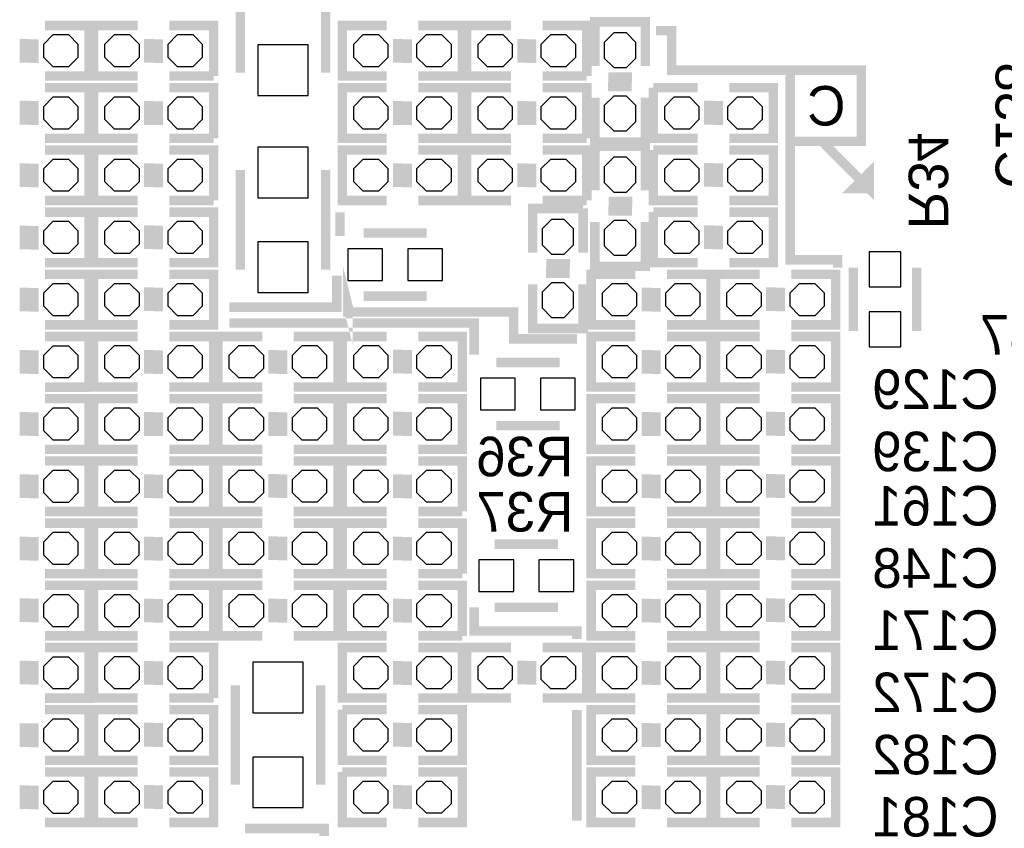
# Model space of a CAD drawing. Extents: x -53 to 531, y -106 to 304.
# Tile 22 of 66: x 45 to 60, y 45 to 58. Entities that reach past the tile are written whole.
import ezdxf
from ezdxf.enums import TextEntityAlignment as Align

# ---------------------------------------------------------------- set-up
doc = ezdxf.new("R2010")
doc.units = 0
for name, color, linetype in [('BOARD_GEOMETRY_SILKSCREEN_B', 1, 'CONTINUOUS'), ('PACKAGE_GEOMETRY_SILKSCREEN_B', 4, 'CONTINUOUS'), ('PIN_B', 5, 'CONTINUOUS'), ('REF_DES_SILKSCREEN_B', 6, 'CONTINUOUS')]:
    doc.layers.add(name, color=color, linetype=linetype)

msp = doc.modelspace()

# ---------------------------------------------------------------- linework, layer by layer
at = {"layer": 'BOARD_GEOMETRY_SILKSCREEN_B', "const_width": 0.1524}
for points in [[(54.737, 58.039), (54.991, 58.039), (54.991, 57.404), (56.896, 57.404), (56.896, 54.356), (57.658, 54.356), (57.658, 54.229)], [(56.896, 57.404), (58.039, 57.404), (58.039, 56.261), (56.896, 56.261)], [(57.404, 56.261), (58.166, 55.499), (58.166, 55.753), (57.912, 55.499), (58.166, 55.499)], [(49.657, 55.118), (49.657, 54.737)], [(49.6062, 54.102), (49.6062, 53.594), (47.879, 53.594)], [(53.467, 53.086), (52.451, 53.086), (52.451, 53.5178), (49.784, 53.5178), (49.784, 53.6194), (49.8094, 53.5178), (52.4256, 53.5178)], [(47.879, 53.34), (51.816, 53.34), (51.816, 52.832)], [(51.816, 48.768), (51.816, 48.387), (53.467, 48.387), (53.467, 48.26)], [(53.467, 47.117), (53.467, 45.339)], [(52.705, 42.164), (52.705, 41.91), (50.419, 41.91), (50.419, 44.069), (49.403, 44.069), (49.403, 45.212), (48.133, 45.212)]]:
    msp.add_lwpolyline(points, dxfattribs=at)
at = {"layer": 'PACKAGE_GEOMETRY_SILKSCREEN_B', "const_width": 0.1524}
for points in [[(48.0568, 58.9661), (48.0568, 57.3659)], [(49.4284, 57.3659), (49.4284, 58.9661)], [(53.754528, 57.470548), (53.754528, 58.181748), (54.567328, 58.181748), (54.567328, 57.470548)], [(44.915074, 58.12282), (45.626274, 58.12282), (45.626274, 57.31002)], [(46.40707, 57.31002), (45.69587, 57.31002), (45.69587, 58.12282), (46.40707, 58.12282)], [(46.91507, 58.12282), (47.62627, 58.12282), (47.62627, 57.31002)], [(50.407062, 57.31002), (49.695862, 57.31002), (49.695862, 58.12282), (50.407062, 58.12282)], [(50.915062, 58.12282), (51.626262, 58.12282), (51.626262, 57.31002)], [(52.407058, 57.31002), (51.695858, 57.31002), (51.695858, 58.12282), (52.407058, 58.12282)], [(52.915058, 58.12282), (53.626258, 58.12282), (53.626258, 57.31002)], [(44.584874, 57.90692), (44.584874, 57.52592)], [(44.737274, 57.90184), (44.737274, 57.52084)], [(46.58487, 57.90692), (46.58487, 57.52592)], [(46.73727, 57.90184), (46.73727, 57.52084)], [(50.584862, 57.90692), (50.584862, 57.52592)], [(50.737262, 57.90184), (50.737262, 57.52084)], [(52.584858, 57.90692), (52.584858, 57.52592)], [(52.737258, 57.90184), (52.737258, 57.52084)], [(45.626274, 57.31002), (44.915074, 57.31002)], [(47.62627, 57.31002), (46.91507, 57.31002)], [(51.626262, 57.31002), (50.915062, 57.31002)], [(53.626258, 57.31002), (52.915058, 57.31002)], [(54.351428, 57.292748), (53.970428, 57.292748)], [(44.915074, 57.122822), (45.626274, 57.122822), (45.626274, 56.310022), (44.915074, 56.310022)], [(46.406816, 56.310022), (45.695616, 56.310022), (45.695616, 57.122822), (46.406816, 57.122822)], [(46.914816, 57.122822), (47.626016, 57.122822), (47.626016, 56.310022)], [(50.407062, 56.310022), (49.695862, 56.310022), (49.695862, 57.122822), (50.407062, 57.122822)], [(50.915062, 57.122822), (51.626262, 57.122822), (51.626262, 56.310022)], [(52.407058, 56.310022), (51.695858, 56.310022), (51.695858, 57.122822), (52.407058, 57.122822)], [(52.915058, 57.122822), (53.626258, 57.122822), (53.626258, 56.310022)], [(54.346348, 57.140348), (53.965348, 57.140348)], [(55.407052, 56.310022), (54.695852, 56.310022), (54.695852, 57.122822)], [(54.695852, 57.122822), (55.407052, 57.122822)], [(55.915052, 57.122822), (56.626252, 57.122822), (56.626252, 56.310022), (55.915052, 56.310022)], [(44.584874, 56.531002), (44.584874, 56.912002)], [(54.567328, 56.962548), (54.567328, 56.251348), (53.754528, 56.251348)], [(53.754528, 56.251348), (53.754528, 56.962548)], [(55.584852, 56.531002), (55.584852, 56.912002)], [(44.737274, 56.525922), (44.737274, 56.906922)], [(46.584616, 56.906922), (46.584616, 56.525922)], [(46.737016, 56.901842), (46.737016, 56.520842)], [(50.584862, 56.906922), (50.584862, 56.525922)], [(50.737262, 56.901842), (50.737262, 56.520842)], [(52.584858, 56.906922), (52.584858, 56.525922)], [(52.737258, 56.901842), (52.737258, 56.520842)], [(55.737252, 56.525922), (55.737252, 56.906922)], [(47.626016, 56.310022), (46.914816, 56.310022)], [(51.626262, 56.310022), (50.915062, 56.310022)], [(53.626258, 56.310022), (52.915058, 56.310022)], [(44.915074, 56.122824), (45.626274, 56.122824), (45.626274, 55.310024)], [(46.40707, 55.310024), (45.69587, 55.310024), (45.69587, 56.122824), (46.40707, 56.122824)], [(46.91507, 56.122824), (47.62627, 56.122824), (47.62627, 55.310024)], [(50.407062, 55.310024), (49.695862, 55.310024), (49.695862, 56.122824), (50.407062, 56.122824)], [(50.915062, 56.122824), (51.626262, 56.122824), (51.626262, 55.310024)], [(52.407058, 55.310024), (51.695858, 55.310024), (51.695858, 56.122824), (52.407058, 56.122824)], [(52.915058, 56.122824), (53.626258, 56.122824), (53.626258, 55.310024)], [(53.754528, 55.470552), (53.754528, 56.181752), (54.567328, 56.181752)], [(54.567328, 56.181752), (54.567328, 55.470552)], [(55.407052, 55.310024), (54.695852, 55.310024), (54.695852, 56.122824)], [(54.695852, 56.122824), (55.407052, 56.122824)], [(55.915052, 56.122824), (56.626252, 56.122824), (56.626252, 55.310024), (55.915052, 55.310024)], [(44.584874, 55.906924), (44.584874, 55.525924)], [(44.737274, 55.901844), (44.737274, 55.520844)], [(46.58487, 55.906924), (46.58487, 55.525924)], [(46.73727, 55.901844), (46.73727, 55.520844)], [(50.584862, 55.906924), (50.584862, 55.525924)], [(50.737262, 55.901844), (50.737262, 55.520844)], [(52.584858, 55.906924), (52.584858, 55.525924)], [(52.737258, 55.901844), (52.737258, 55.520844)], [(55.584852, 55.531004), (55.584852, 55.912004)], [(55.737252, 55.525924), (55.737252, 55.906924)], [(48.0568, 55.799228), (48.0568, 54.199028)], [(49.4284, 54.199028), (49.4284, 55.799228)], [(45.626274, 55.310024), (44.915074, 55.310024)], [(47.62627, 55.310024), (46.91507, 55.310024)], [(51.626262, 55.310024), (50.915062, 55.310024)], [(52.75453, 54.470554), (52.75453, 55.181754), (53.56733, 55.181754)], [(53.626258, 55.310024), (52.915058, 55.310024)], [(53.56733, 55.181754), (53.56733, 54.470554)], [(53.975508, 55.292752), (54.356508, 55.292752)], [(44.915074, 55.122826), (45.626274, 55.122826), (45.626274, 54.310026)], [(46.40707, 54.310026), (45.69587, 54.310026), (45.69587, 55.122826)], [(45.69587, 55.122826), (46.40707, 55.122826)], [(46.91507, 55.122826), (47.62627, 55.122826), (47.62627, 54.310026), (46.91507, 54.310026)], [(53.970428, 55.140352), (54.351428, 55.140352)], [(55.407052, 54.310026), (54.695852, 54.310026), (54.695852, 55.122826)], [(54.695852, 55.122826), (55.407052, 55.122826)], [(55.915052, 55.122826), (56.626252, 55.122826), (56.626252, 54.310026), (55.915052, 54.310026)], [(44.584874, 54.906926), (44.584874, 54.525926)], [(44.737274, 54.901846), (44.737274, 54.520846)], [(46.58487, 54.531006), (46.58487, 54.912006)], [(46.73727, 54.525926), (46.73727, 54.906926)], [(54.567328, 54.962552), (54.567328, 54.251352), (53.754528, 54.251352), (53.754528, 54.962552)], [(55.584852, 54.531006), (55.584852, 54.912006)], [(55.737252, 54.525926), (55.737252, 54.906926)], [(51.054, 54.7878), (50.038, 54.7878)], [(45.626274, 54.310026), (44.915074, 54.310026)], [(52.97551, 54.292754), (53.35651, 54.292754)], [(57.912, 54.229), (57.912, 53.213)], [(58.928, 54.229), (58.928, 53.213)], [(44.915074, 54.122828), (45.626274, 54.122828), (45.626274, 53.310028)], [(46.40707, 53.310028), (45.69587, 53.310028), (45.69587, 54.122828)], [(45.69587, 54.122828), (46.40707, 54.122828)], [(46.91507, 54.122828), (47.62627, 54.122828), (47.62627, 53.310028), (46.91507, 53.310028)], [(52.97043, 54.140354), (53.35143, 54.140354)], [(54.407054, 53.310028), (53.695854, 53.310028), (53.695854, 54.122828), (54.407054, 54.122828)], [(54.915054, 54.122828), (55.626254, 54.122828), (55.626254, 53.310028)], [(56.40705, 53.310028), (55.69585, 53.310028), (55.69585, 54.122828)], [(55.69585, 54.122828), (56.40705, 54.122828)], [(56.91505, 54.122828), (57.62625, 54.122828), (57.62625, 53.310028), (56.91505, 53.310028)], [(44.584874, 53.906928), (44.584874, 53.525928)], [(46.58487, 53.531008), (46.58487, 53.912008)], [(46.73727, 53.525928), (46.73727, 53.906928)], [(53.56733, 53.962554), (53.56733, 53.251354), (52.75453, 53.251354), (52.75453, 53.962554)], [(54.584854, 53.906928), (54.584854, 53.525928)], [(56.58485, 53.531008), (56.58485, 53.912008)], [(56.73725, 53.525928), (56.73725, 53.906928)], [(44.737274, 53.901848), (44.737274, 53.520848)], [(51.054, 53.7718), (50.038, 53.7718)], [(54.737254, 53.901848), (54.737254, 53.520848)], [(45.626274, 53.310028), (44.915074, 53.310028)], [(55.626254, 53.310028), (54.915054, 53.310028)], [(44.915074, 53.122322), (45.626274, 53.122322), (45.626274, 52.309522)], [(46.40707, 52.31003), (45.69587, 52.31003), (45.69587, 53.12283), (46.40707, 53.12283)], [(46.91507, 53.12283), (47.62627, 53.12283), (47.62627, 52.31003)], [(48.407066, 52.31003), (47.695866, 52.31003), (47.695866, 53.12283), (48.407066, 53.12283)], [(48.915066, 53.12283), (49.626266, 53.12283), (49.626266, 52.31003)], [(50.407062, 52.31003), (49.695862, 52.31003), (49.695862, 53.12283)], [(49.695862, 53.12283), (50.407062, 53.12283)], [(50.915062, 53.12283), (51.626262, 53.12283), (51.626262, 52.31003), (50.915062, 52.31003)], [(54.407054, 52.31003), (53.695854, 52.31003), (53.695854, 53.12283), (54.407054, 53.12283)], [(54.915054, 53.12283), (55.626254, 53.12283), (55.626254, 52.31003)], [(56.40705, 52.31003), (55.69585, 52.31003), (55.69585, 53.12283)], [(55.69585, 53.12283), (56.40705, 53.12283)], [(56.91505, 53.12283), (57.62625, 53.12283), (57.62625, 52.31003), (56.91505, 52.31003)], [(44.584874, 52.906422), (44.584874, 52.525422)], [(44.737274, 52.901342), (44.737274, 52.520342)], [(46.58487, 52.90693), (46.58487, 52.52593)], [(46.73727, 52.90185), (46.73727, 52.52085)], [(48.584866, 52.90693), (48.584866, 52.52593)], [(48.737266, 52.90185), (48.737266, 52.52085)], [(50.584862, 52.53101), (50.584862, 52.91201)], [(50.737262, 52.52593), (50.737262, 52.90693)], [(54.584854, 52.90693), (54.584854, 52.52593)], [(54.737254, 52.90185), (54.737254, 52.52085)], [(56.58485, 52.53101), (56.58485, 52.91201)], [(56.73725, 52.52593), (56.73725, 52.90693)], [(53.1876, 52.705), (52.1716, 52.705)], [(45.626274, 52.309522), (44.915074, 52.309522)], [(47.62627, 52.31003), (46.91507, 52.31003)], [(49.626266, 52.31003), (48.915066, 52.31003)], [(55.626254, 52.31003), (54.915054, 52.31003)], [(44.915074, 52.122324), (45.626274, 52.122324), (45.626274, 51.309524), (44.915074, 51.309524)], [(46.40707, 51.310032), (45.69587, 51.310032), (45.69587, 52.122832), (46.40707, 52.122832)], [(46.91507, 52.122832), (47.62627, 52.122832), (47.62627, 51.310032)], [(48.407066, 51.310032), (47.695866, 51.310032), (47.695866, 52.122832), (48.407066, 52.122832)], [(48.915066, 52.122832), (49.626266, 52.122832), (49.626266, 51.310032)], [(50.407062, 51.310032), (49.695862, 51.310032), (49.695862, 52.122832)], [(49.695862, 52.122832), (50.407062, 52.122832)], [(50.915062, 52.122832), (51.626262, 52.122832), (51.626262, 51.310032), (50.915062, 51.310032)], [(54.407054, 51.310032), (53.695854, 51.310032), (53.695854, 52.122832), (54.407054, 52.122832)], [(54.915054, 52.122832), (55.626254, 52.122832), (55.626254, 51.310032)], [(56.40705, 51.310032), (55.69585, 51.310032), (55.69585, 52.122832)], [(55.69585, 52.122832), (56.40705, 52.122832)], [(56.91505, 52.122832), (57.62625, 52.122832), (57.62625, 51.310032), (56.91505, 51.310032)], [(44.584874, 51.530504), (44.584874, 51.911504)], [(44.737274, 51.525424), (44.737274, 51.906424)], [(46.58487, 51.906932), (46.58487, 51.525932)], [(46.73727, 51.901852), (46.73727, 51.520852)], [(48.584866, 51.906932), (48.584866, 51.525932)], [(48.737266, 51.901852), (48.737266, 51.520852)], [(50.584862, 51.531012), (50.584862, 51.912012)], [(50.737262, 51.525932), (50.737262, 51.906932)], [(54.584854, 51.906932), (54.584854, 51.525932)], [(54.737254, 51.901852), (54.737254, 51.520852)], [(56.58485, 51.531012), (56.58485, 51.912012)], [(56.73725, 51.525932), (56.73725, 51.906932)], [(53.1876, 51.689), (52.1716, 51.689)], [(47.62627, 51.310032), (46.91507, 51.310032)], [(49.626266, 51.310032), (48.915066, 51.310032)], [(55.626254, 51.310032), (54.915054, 51.310032)], [(44.915074, 51.122326), (45.626274, 51.122326), (45.626274, 50.309526)], [(46.406816, 50.310034), (45.695616, 50.310034), (45.695616, 51.122834), (46.406816, 51.122834)], [(46.914816, 51.122834), (47.626016, 51.122834), (47.626016, 50.310034)], [(48.407066, 50.310034), (47.695866, 50.310034), (47.695866, 51.122834)], [(47.695866, 51.122834), (48.407066, 51.122834)], [(48.915066, 51.122834), (49.626266, 51.122834), (49.626266, 50.310034), (48.915066, 50.310034)], [(50.407062, 50.310034), (49.695862, 50.310034), (49.695862, 51.122834), (50.407062, 51.122834)], [(50.915062, 51.122834), (51.626262, 51.122834), (51.626262, 50.310034)], [(54.407054, 50.310034), (53.695854, 50.310034), (53.695854, 51.122834), (54.407054, 51.122834)], [(54.915054, 51.122834), (55.626254, 51.122834), (55.626254, 50.310034)], [(56.40705, 50.310034), (55.69585, 50.310034), (55.69585, 51.122834)], [(55.69585, 51.122834), (56.40705, 51.122834)], [(56.91505, 51.122834), (57.62625, 51.122834), (57.62625, 50.310034), (56.91505, 50.310034)], [(44.584874, 50.906426), (44.584874, 50.525426)], [(44.737274, 50.901346), (44.737274, 50.520346)], [(46.584616, 50.906934), (46.584616, 50.525934)], [(46.737016, 50.901854), (46.737016, 50.520854)], [(48.584866, 50.531014), (48.584866, 50.912014)], [(48.737266, 50.525934), (48.737266, 50.906934)], [(50.584862, 50.906934), (50.584862, 50.525934)], [(50.737262, 50.901854), (50.737262, 50.520854)], [(54.584854, 50.906934), (54.584854, 50.525934)], [(54.737254, 50.901854), (54.737254, 50.520854)], [(56.58485, 50.531014), (56.58485, 50.912014)], [(56.73725, 50.525934), (56.73725, 50.906934)], [(45.626274, 50.309526), (44.915074, 50.309526)], [(47.626016, 50.310034), (46.914816, 50.310034)], [(51.626262, 50.310034), (50.915062, 50.310034)], [(55.626254, 50.310034), (54.915054, 50.310034)], [(44.915074, 50.122836), (45.626274, 50.122836), (45.626274, 49.310036)], [(46.406562, 49.309782), (45.695362, 49.309782), (45.695362, 50.122582), (46.406562, 50.122582)], [(46.914562, 50.122582), (47.625762, 50.122582), (47.625762, 49.309782)], [(48.407066, 49.310036), (47.695866, 49.310036), (47.695866, 50.122836)], [(47.695866, 50.122836), (48.407066, 50.122836)], [(48.915066, 50.122836), (49.626266, 50.122836), (49.626266, 49.310036), (48.915066, 49.310036)], [(50.407062, 49.310036), (49.695862, 49.310036), (49.695862, 50.122836), (50.407062, 50.122836)], [(50.915062, 50.122836), (51.626262, 50.122836), (51.626262, 49.310036)], [(54.407054, 49.310036), (53.695854, 49.310036), (53.695854, 50.122836), (54.407054, 50.122836)], [(54.915054, 50.122836), (55.626254, 50.122836), (55.626254, 49.310036)], [(56.40705, 49.310036), (55.69585, 49.310036), (55.69585, 50.122836)], [(55.69585, 50.122836), (56.40705, 50.122836)], [(56.91505, 50.122836), (57.62625, 50.122836), (57.62625, 49.310036), (56.91505, 49.310036)], [(44.584874, 49.906936), (44.584874, 49.525936)], [(44.737274, 49.901856), (44.737274, 49.520856)], [(46.584362, 49.906682), (46.584362, 49.525682)], [(46.736762, 49.901602), (46.736762, 49.520602)], [(48.584866, 49.531016), (48.584866, 49.912016)], [(48.737266, 49.525936), (48.737266, 49.906936)], [(50.584862, 49.906936), (50.584862, 49.525936)], [(50.737262, 49.901856), (50.737262, 49.520856)], [(54.584854, 49.906936), (54.584854, 49.525936)], [(54.737254, 49.901856), (54.737254, 49.520856)], [(56.58485, 49.531016), (56.58485, 49.912016)], [(56.73725, 49.525936), (56.73725, 49.906936)], [(53.1622, 49.784), (52.1462, 49.784)], [(45.626274, 49.310036), (44.915074, 49.310036)], [(47.625762, 49.309782), (46.914562, 49.309782)], [(51.626262, 49.310036), (50.915062, 49.310036)], [(55.626254, 49.310036), (54.915054, 49.310036)], [(44.915074, 49.122838), (45.626274, 49.122838), (45.626274, 48.310038), (44.915074, 48.310038)], [(46.40707, 48.310038), (45.69587, 48.310038), (45.69587, 49.122838), (46.40707, 49.122838)], [(46.91507, 49.122838), (47.62627, 49.122838), (47.62627, 48.310038)], [(48.407066, 48.310038), (47.695866, 48.310038), (47.695866, 49.122838), (48.407066, 49.122838)], [(48.915066, 49.122838), (49.626266, 49.122838), (49.626266, 48.310038)], [(50.407062, 48.310038), (49.695862, 48.310038), (49.695862, 49.122838), (50.407062, 49.122838)], [(50.915062, 49.122838), (51.626262, 49.122838), (51.626262, 48.310038)], [(54.407054, 48.310038), (53.695854, 48.310038), (53.695854, 49.122838), (54.407054, 49.122838)], [(54.915054, 49.122838), (55.626254, 49.122838), (55.626254, 48.310038)], [(56.40705, 48.310038), (55.69585, 48.310038), (55.69585, 49.122838)], [(55.69585, 49.122838), (56.40705, 49.122838)], [(56.91505, 49.122838), (57.62625, 49.122838), (57.62625, 48.310038), (56.91505, 48.310038)], [(44.584874, 48.531018), (44.584874, 48.912018)], [(44.737274, 48.525938), (44.737274, 48.906938)], [(46.58487, 48.906938), (46.58487, 48.525938)], [(46.73727, 48.901858), (46.73727, 48.520858)], [(48.584866, 48.906938), (48.584866, 48.525938)], [(48.737266, 48.901858), (48.737266, 48.520858)], [(50.584862, 48.906938), (50.584862, 48.525938)], [(50.737262, 48.901858), (50.737262, 48.520858)], [(54.584854, 48.906938), (54.584854, 48.525938)], [(54.737254, 48.901858), (54.737254, 48.520858)], [(56.58485, 48.531018), (56.58485, 48.912018)], [(56.73725, 48.525938), (56.73725, 48.906938)], [(53.1622, 48.768), (52.1462, 48.768)], [(47.62627, 48.310038), (46.91507, 48.310038)], [(49.626266, 48.310038), (48.915066, 48.310038)], [(51.626262, 48.310038), (50.915062, 48.310038)], [(55.626254, 48.310038), (54.915054, 48.310038)], [(44.915074, 48.122332), (45.626274, 48.122332), (45.626274, 47.309532), (44.915074, 47.309532)], [(46.40707, 47.31004), (45.69587, 47.31004), (45.69587, 48.12284), (46.40707, 48.12284)], [(46.91507, 48.12284), (47.62627, 48.12284), (47.62627, 47.31004)], [(50.407062, 47.31004), (49.695862, 47.31004), (49.695862, 48.12284), (50.407062, 48.12284)], [(50.915062, 48.12284), (51.626262, 48.12284), (51.626262, 47.31004)], [(52.407058, 47.31004), (51.695858, 47.31004), (51.695858, 48.12284)], [(51.695858, 48.12284), (52.407058, 48.12284)], [(52.915058, 48.12284), (53.626258, 48.12284), (53.626258, 47.31004), (52.915058, 47.31004)], [(54.407054, 47.31004), (53.695854, 47.31004), (53.695854, 48.12284), (54.407054, 48.12284)], [(54.915054, 48.12284), (55.626254, 48.12284), (55.626254, 47.31004)], [(56.40705, 47.31004), (55.69585, 47.31004), (55.69585, 48.12284)], [(55.69585, 48.12284), (56.40705, 48.12284)], [(56.91505, 48.12284), (57.62625, 48.12284), (57.62625, 47.31004), (56.91505, 47.31004)], [(44.584874, 47.530512), (44.584874, 47.911512)], [(44.737274, 47.525432), (44.737274, 47.906432)], [(46.58487, 47.90694), (46.58487, 47.52594)], [(46.73727, 47.90186), (46.73727, 47.52086)], [(50.584862, 47.90694), (50.584862, 47.52594)], [(50.737262, 47.90186), (50.737262, 47.52086)], [(52.584858, 47.53102), (52.584858, 47.91202)], [(52.737258, 47.52594), (52.737258, 47.90694)], [(54.584854, 47.90694), (54.584854, 47.52594)], [(54.737254, 47.90186), (54.737254, 47.52086)], [(56.58485, 47.53102), (56.58485, 47.91202)], [(56.73725, 47.52594), (56.73725, 47.90694)], [(47.975266, 47.516542), (47.975266, 45.916342)], [(49.346866, 45.916342), (49.346866, 47.516542)], [(47.62627, 47.31004), (46.91507, 47.31004)], [(51.626262, 47.31004), (50.915062, 47.31004)], [(55.626254, 47.31004), (54.915054, 47.31004)], [(44.915074, 47.122334), (45.626274, 47.122334), (45.626274, 46.309534)], [(46.40707, 46.310042), (45.69587, 46.310042), (45.69587, 47.122842)], [(45.69587, 47.122842), (46.40707, 47.122842)], [(46.91507, 47.122842), (47.62627, 47.122842), (47.62627, 46.310042), (46.91507, 46.310042)], [(50.407062, 46.310042), (49.695862, 46.310042), (49.695862, 47.122842)], [(49.695862, 47.122842), (50.407062, 47.122842)], [(50.915062, 47.122842), (51.626262, 47.122842), (51.626262, 46.310042), (50.915062, 46.310042)], [(54.407054, 46.310042), (53.695854, 46.310042), (53.695854, 47.122842), (54.407054, 47.122842)], [(54.915054, 47.122842), (55.626254, 47.122842), (55.626254, 46.310042)], [(56.40705, 46.310042), (55.69585, 46.310042), (55.69585, 47.122842)], [(55.69585, 47.122842), (56.40705, 47.122842)], [(56.91505, 47.122842), (57.62625, 47.122842), (57.62625, 46.310042), (56.91505, 46.310042)], [(44.584874, 46.906434), (44.584874, 46.525434)], [(44.737274, 46.901354), (44.737274, 46.520354)], [(46.58487, 46.531022), (46.58487, 46.912022)], [(46.73727, 46.525942), (46.73727, 46.906942)], [(50.584862, 46.531022), (50.584862, 46.912022)], [(50.737262, 46.525942), (50.737262, 46.906942)], [(54.584854, 46.906942), (54.584854, 46.525942)], [(54.737254, 46.901862), (54.737254, 46.520862)], [(56.58485, 46.531022), (56.58485, 46.912022)], [(56.73725, 46.525942), (56.73725, 46.906942)], [(45.626274, 46.309534), (44.915074, 46.309534)], [(55.626254, 46.310042), (54.915054, 46.310042)], [(44.915074, 46.122336), (45.626274, 46.122336), (45.626274, 45.309536)], [(46.40707, 45.310044), (45.69587, 45.310044), (45.69587, 46.122844)], [(45.69587, 46.122844), (46.40707, 46.122844)], [(46.91507, 46.122844), (47.62627, 46.122844), (47.62627, 45.310044), (46.91507, 45.310044)], [(50.407062, 45.310044), (49.695862, 45.310044), (49.695862, 46.122844)], [(49.695862, 46.122844), (50.407062, 46.122844)], [(50.915062, 46.122844), (51.626262, 46.122844), (51.626262, 45.310044), (50.915062, 45.310044)], [(54.407054, 45.310044), (53.695854, 45.310044), (53.695854, 46.122844), (54.407054, 46.122844)], [(54.915054, 46.122844), (55.626254, 46.122844), (55.626254, 45.310044)], [(56.40705, 45.310044), (55.69585, 45.310044), (55.69585, 46.122844)], [(55.69585, 46.122844), (56.40705, 46.122844)], [(56.91505, 46.122844), (57.62625, 46.122844), (57.62625, 45.310044), (56.91505, 45.310044)], [(44.584874, 45.906436), (44.584874, 45.525436)], [(44.737274, 45.901356), (44.737274, 45.520356)], [(46.58487, 45.531024), (46.58487, 45.912024)], [(46.73727, 45.525944), (46.73727, 45.906944)], [(50.584862, 45.531024), (50.584862, 45.912024)], [(50.737262, 45.525944), (50.737262, 45.906944)], [(54.584854, 45.906944), (54.584854, 45.525944)], [(54.737254, 45.901864), (54.737254, 45.520864)], [(56.58485, 45.531024), (56.58485, 45.912024)], [(56.73725, 45.525944), (56.73725, 45.906944)], [(45.626274, 45.309536), (44.915074, 45.309536)], [(55.626254, 45.310044), (54.915054, 45.310044)]]:
    msp.add_lwpolyline(points, dxfattribs=at)
at = {"layer": 'PIN_B'}
for points in [[(45.042074, 57.97042), (44.889674, 57.81802), (44.889674, 57.61482), (45.042074, 57.46242), (45.296074, 57.46242), (45.448474, 57.61482), (45.448474, 57.81802), (45.296074, 57.97042)], [(46.02607, 57.97042), (45.87367, 57.81802), (45.87367, 57.61482), (46.02607, 57.46242), (46.28007, 57.46242), (46.43247, 57.61482), (46.43247, 57.81802), (46.28007, 57.97042)], [(47.04207, 57.97042), (46.88967, 57.81802), (46.88967, 57.61482), (47.04207, 57.46242), (47.29607, 57.46242), (47.44847, 57.61482), (47.44847, 57.81802), (47.29607, 57.97042)], [(50.026062, 57.97042), (49.873662, 57.81802), (49.873662, 57.61482), (50.026062, 57.46242), (50.280062, 57.46242), (50.432462, 57.61482), (50.432462, 57.81802), (50.280062, 57.97042)], [(51.042062, 57.97042), (50.889662, 57.81802), (50.889662, 57.61482), (51.042062, 57.46242), (51.296062, 57.46242), (51.448462, 57.61482), (51.448462, 57.81802), (51.296062, 57.97042)], [(52.026058, 57.97042), (51.873658, 57.81802), (51.873658, 57.61482), (52.026058, 57.46242), (52.280058, 57.46242), (52.432458, 57.61482), (52.432458, 57.81802), (52.280058, 57.97042)], [(53.042058, 57.97042), (52.889658, 57.81802), (52.889658, 57.61482), (53.042058, 57.46242), (53.296058, 57.46242), (53.448458, 57.61482), (53.448458, 57.81802), (53.296058, 57.97042)], [(54.414928, 57.851548), (54.262528, 58.003948), (54.059328, 58.003948), (53.906928, 57.851548), (53.906928, 57.597548), (54.059328, 57.445148), (54.262528, 57.445148), (54.414928, 57.597548)], [(48.3362, 57.8104), (48.3362, 56.9976), (49.149, 56.9976), (49.149, 57.8104)], [(54.414928, 56.835548), (54.262528, 56.987948), (54.059328, 56.987948), (53.906928, 56.835548), (53.906928, 56.581548), (54.059328, 56.429148), (54.262528, 56.429148), (54.414928, 56.581548)], [(45.296074, 56.462422), (45.448474, 56.614822), (45.448474, 56.818022), (45.296074, 56.970422), (45.042074, 56.970422), (44.889674, 56.818022), (44.889674, 56.614822), (45.042074, 56.462422)], [(46.025816, 56.970422), (45.873416, 56.818022), (45.873416, 56.614822), (46.025816, 56.462422), (46.279816, 56.462422), (46.432216, 56.614822), (46.432216, 56.818022), (46.279816, 56.970422)], [(47.041816, 56.970422), (46.889416, 56.818022), (46.889416, 56.614822), (47.041816, 56.462422), (47.295816, 56.462422), (47.448216, 56.614822), (47.448216, 56.818022), (47.295816, 56.970422)], [(50.026062, 56.970422), (49.873662, 56.818022), (49.873662, 56.614822), (50.026062, 56.462422), (50.280062, 56.462422), (50.432462, 56.614822), (50.432462, 56.818022), (50.280062, 56.970422)], [(51.042062, 56.970422), (50.889662, 56.818022), (50.889662, 56.614822), (51.042062, 56.462422), (51.296062, 56.462422), (51.448462, 56.614822), (51.448462, 56.818022), (51.296062, 56.970422)], [(52.026058, 56.970422), (51.873658, 56.818022), (51.873658, 56.614822), (52.026058, 56.462422), (52.280058, 56.462422), (52.432458, 56.614822), (52.432458, 56.818022), (52.280058, 56.970422)], [(53.042058, 56.970422), (52.889658, 56.818022), (52.889658, 56.614822), (53.042058, 56.462422), (53.296058, 56.462422), (53.448458, 56.614822), (53.448458, 56.818022), (53.296058, 56.970422)], [(55.280052, 56.462422), (55.432452, 56.614822), (55.432452, 56.818022), (55.280052, 56.970422), (55.026052, 56.970422), (54.873652, 56.818022), (54.873652, 56.614822), (55.026052, 56.462422)], [(56.296052, 56.462422), (56.448452, 56.614822), (56.448452, 56.818022), (56.296052, 56.970422), (56.042052, 56.970422), (55.889652, 56.818022), (55.889652, 56.614822), (56.042052, 56.462422)], [(48.3362, 56.167528), (48.3362, 55.354728), (49.149, 55.354728), (49.149, 56.167528)], [(45.042074, 55.970424), (44.889674, 55.818024), (44.889674, 55.614824), (45.042074, 55.462424), (45.296074, 55.462424), (45.448474, 55.614824), (45.448474, 55.818024), (45.296074, 55.970424)], [(46.02607, 55.970424), (45.87367, 55.818024), (45.87367, 55.614824), (46.02607, 55.462424), (46.28007, 55.462424), (46.43247, 55.614824), (46.43247, 55.818024), (46.28007, 55.970424)], [(47.04207, 55.970424), (46.88967, 55.818024), (46.88967, 55.614824), (47.04207, 55.462424), (47.29607, 55.462424), (47.44847, 55.614824), (47.44847, 55.818024), (47.29607, 55.970424)], [(50.026062, 55.970424), (49.873662, 55.818024), (49.873662, 55.614824), (50.026062, 55.462424), (50.280062, 55.462424), (50.432462, 55.614824), (50.432462, 55.818024), (50.280062, 55.970424)], [(51.042062, 55.970424), (50.889662, 55.818024), (50.889662, 55.614824), (51.042062, 55.462424), (51.296062, 55.462424), (51.448462, 55.614824), (51.448462, 55.818024), (51.296062, 55.970424)], [(52.026058, 55.970424), (51.873658, 55.818024), (51.873658, 55.614824), (52.026058, 55.462424), (52.280058, 55.462424), (52.432458, 55.614824), (52.432458, 55.818024), (52.280058, 55.970424)], [(53.042058, 55.970424), (52.889658, 55.818024), (52.889658, 55.614824), (53.042058, 55.462424), (53.296058, 55.462424), (53.448458, 55.614824), (53.448458, 55.818024), (53.296058, 55.970424)], [(53.906928, 55.597552), (54.059328, 55.445152), (54.262528, 55.445152), (54.414928, 55.597552), (54.414928, 55.851552), (54.262528, 56.003952), (54.059328, 56.003952), (53.906928, 55.851552)], [(55.280052, 55.462424), (55.432452, 55.614824), (55.432452, 55.818024), (55.280052, 55.970424), (55.026052, 55.970424), (54.873652, 55.818024), (54.873652, 55.614824), (55.026052, 55.462424)], [(56.296052, 55.462424), (56.448452, 55.614824), (56.448452, 55.818024), (56.296052, 55.970424), (56.042052, 55.970424), (55.889652, 55.818024), (55.889652, 55.614824), (56.042052, 55.462424)], [(45.042074, 54.970426), (44.889674, 54.818026), (44.889674, 54.614826), (45.042074, 54.462426), (45.296074, 54.462426), (45.448474, 54.614826), (45.448474, 54.818026), (45.296074, 54.970426)], [(46.28007, 54.462426), (46.43247, 54.614826), (46.43247, 54.818026), (46.28007, 54.970426), (46.02607, 54.970426), (45.87367, 54.818026), (45.87367, 54.614826), (46.02607, 54.462426)], [(47.29607, 54.462426), (47.44847, 54.614826), (47.44847, 54.818026), (47.29607, 54.970426), (47.04207, 54.970426), (46.88967, 54.818026), (46.88967, 54.614826), (47.04207, 54.462426)], [(52.90693, 54.597554), (53.05933, 54.445154), (53.26253, 54.445154), (53.41493, 54.597554), (53.41493, 54.851554), (53.26253, 55.003954), (53.05933, 55.003954), (52.90693, 54.851554)], [(53.906928, 54.581552), (54.059328, 54.429152), (54.262528, 54.429152), (54.414928, 54.581552), (54.414928, 54.835552), (54.262528, 54.987952), (54.059328, 54.987952), (53.906928, 54.835552)], [(55.280052, 54.462426), (55.432452, 54.614826), (55.432452, 54.818026), (55.280052, 54.970426), (55.026052, 54.970426), (54.873652, 54.818026), (54.873652, 54.614826), (55.026052, 54.462426)], [(56.296052, 54.462426), (56.448452, 54.614826), (56.448452, 54.818026), (56.296052, 54.970426), (56.042052, 54.970426), (55.889652, 54.818026), (55.889652, 54.614826), (56.042052, 54.462426)], [(48.3362, 54.643528), (48.3362, 53.830728), (49.149, 53.830728), (49.149, 54.643528)], [(50.3428, 54.5338), (49.784, 54.5338), (49.784, 54.0258), (50.3428, 54.0258)], [(51.308, 54.5338), (50.7492, 54.5338), (50.7492, 54.0258), (51.308, 54.0258)], [(58.166, 54.483), (58.166, 53.9242), (58.674, 53.9242), (58.674, 54.483)], [(52.90693, 53.581554), (53.05933, 53.429154), (53.26253, 53.429154), (53.41493, 53.581554), (53.41493, 53.835554), (53.26253, 53.987954), (53.05933, 53.987954), (52.90693, 53.835554)], [(45.042074, 53.970428), (44.889674, 53.818028), (44.889674, 53.614828), (45.042074, 53.462428), (45.296074, 53.462428), (45.448474, 53.614828), (45.448474, 53.818028), (45.296074, 53.970428)], [(46.28007, 53.462428), (46.43247, 53.614828), (46.43247, 53.818028), (46.28007, 53.970428), (46.02607, 53.970428), (45.87367, 53.818028), (45.87367, 53.614828), (46.02607, 53.462428)], [(47.29607, 53.462428), (47.44847, 53.614828), (47.44847, 53.818028), (47.29607, 53.970428), (47.04207, 53.970428), (46.88967, 53.818028), (46.88967, 53.614828), (47.04207, 53.462428)], [(54.026054, 53.970428), (53.873654, 53.818028), (53.873654, 53.614828), (54.026054, 53.462428), (54.280054, 53.462428), (54.432454, 53.614828), (54.432454, 53.818028), (54.280054, 53.970428)], [(55.042054, 53.970428), (54.889654, 53.818028), (54.889654, 53.614828), (55.042054, 53.462428), (55.296054, 53.462428), (55.448454, 53.614828), (55.448454, 53.818028), (55.296054, 53.970428)], [(56.28005, 53.462428), (56.43245, 53.614828), (56.43245, 53.818028), (56.28005, 53.970428), (56.02605, 53.970428), (55.87365, 53.818028), (55.87365, 53.614828), (56.02605, 53.462428)], [(57.29605, 53.462428), (57.44845, 53.614828), (57.44845, 53.818028), (57.29605, 53.970428), (57.04205, 53.970428), (56.88965, 53.818028), (56.88965, 53.614828), (57.04205, 53.462428)], [(58.166, 53.5178), (58.166, 52.959), (58.674, 52.959), (58.674, 53.5178)], [(45.042074, 52.969922), (44.889674, 52.817522), (44.889674, 52.614322), (45.042074, 52.461922), (45.296074, 52.461922), (45.448474, 52.614322), (45.448474, 52.817522), (45.296074, 52.969922)], [(46.02607, 52.97043), (45.87367, 52.81803), (45.87367, 52.61483), (46.02607, 52.46243), (46.28007, 52.46243), (46.43247, 52.61483), (46.43247, 52.81803), (46.28007, 52.97043)], [(47.04207, 52.97043), (46.88967, 52.81803), (46.88967, 52.61483), (47.04207, 52.46243), (47.29607, 52.46243), (47.44847, 52.61483), (47.44847, 52.81803), (47.29607, 52.97043)], [(48.026066, 52.97043), (47.873666, 52.81803), (47.873666, 52.61483), (48.026066, 52.46243), (48.280066, 52.46243), (48.432466, 52.61483), (48.432466, 52.81803), (48.280066, 52.97043)], [(49.042066, 52.97043), (48.889666, 52.81803), (48.889666, 52.61483), (49.042066, 52.46243), (49.296066, 52.46243), (49.448466, 52.61483), (49.448466, 52.81803), (49.296066, 52.97043)], [(50.280062, 52.46243), (50.432462, 52.61483), (50.432462, 52.81803), (50.280062, 52.97043), (50.026062, 52.97043), (49.873662, 52.81803), (49.873662, 52.61483), (50.026062, 52.46243)], [(51.296062, 52.46243), (51.448462, 52.61483), (51.448462, 52.81803), (51.296062, 52.97043), (51.042062, 52.97043), (50.889662, 52.81803), (50.889662, 52.61483), (51.042062, 52.46243)], [(54.026054, 52.97043), (53.873654, 52.81803), (53.873654, 52.61483), (54.026054, 52.46243), (54.280054, 52.46243), (54.432454, 52.61483), (54.432454, 52.81803), (54.280054, 52.97043)], [(55.042054, 52.97043), (54.889654, 52.81803), (54.889654, 52.61483), (55.042054, 52.46243), (55.296054, 52.46243), (55.448454, 52.61483), (55.448454, 52.81803), (55.296054, 52.97043)], [(56.28005, 52.46243), (56.43245, 52.61483), (56.43245, 52.81803), (56.28005, 52.97043), (56.02605, 52.97043), (55.87365, 52.81803), (55.87365, 52.61483), (56.02605, 52.46243)], [(57.29605, 52.46243), (57.44845, 52.61483), (57.44845, 52.81803), (57.29605, 52.97043), (57.04205, 52.97043), (56.88965, 52.81803), (56.88965, 52.61483), (57.04205, 52.46243)], [(52.4764, 52.451), (51.9176, 52.451), (51.9176, 51.943), (52.4764, 51.943)], [(53.4416, 52.451), (52.8828, 52.451), (52.8828, 51.943), (53.4416, 51.943)], [(45.296074, 51.461924), (45.448474, 51.614324), (45.448474, 51.817524), (45.296074, 51.969924), (45.042074, 51.969924), (44.889674, 51.817524), (44.889674, 51.614324), (45.042074, 51.461924)], [(46.02607, 51.970432), (45.87367, 51.818032), (45.87367, 51.614832), (46.02607, 51.462432), (46.28007, 51.462432), (46.43247, 51.614832), (46.43247, 51.818032), (46.28007, 51.970432)], [(47.04207, 51.970432), (46.88967, 51.818032), (46.88967, 51.614832), (47.04207, 51.462432), (47.29607, 51.462432), (47.44847, 51.614832), (47.44847, 51.818032), (47.29607, 51.970432)], [(48.026066, 51.970432), (47.873666, 51.818032), (47.873666, 51.614832), (48.026066, 51.462432), (48.280066, 51.462432), (48.432466, 51.614832), (48.432466, 51.818032), (48.280066, 51.970432)], [(49.042066, 51.970432), (48.889666, 51.818032), (48.889666, 51.614832), (49.042066, 51.462432), (49.296066, 51.462432), (49.448466, 51.614832), (49.448466, 51.818032), (49.296066, 51.970432)], [(50.280062, 51.462432), (50.432462, 51.614832), (50.432462, 51.818032), (50.280062, 51.970432), (50.026062, 51.970432), (49.873662, 51.818032), (49.873662, 51.614832), (50.026062, 51.462432)], [(51.296062, 51.462432), (51.448462, 51.614832), (51.448462, 51.818032), (51.296062, 51.970432), (51.042062, 51.970432), (50.889662, 51.818032), (50.889662, 51.614832), (51.042062, 51.462432)], [(54.026054, 51.970432), (53.873654, 51.818032), (53.873654, 51.614832), (54.026054, 51.462432), (54.280054, 51.462432), (54.432454, 51.614832), (54.432454, 51.818032), (54.280054, 51.970432)], [(55.042054, 51.970432), (54.889654, 51.818032), (54.889654, 51.614832), (55.042054, 51.462432), (55.296054, 51.462432), (55.448454, 51.614832), (55.448454, 51.818032), (55.296054, 51.970432)], [(56.28005, 51.462432), (56.43245, 51.614832), (56.43245, 51.818032), (56.28005, 51.970432), (56.02605, 51.970432), (55.87365, 51.818032), (55.87365, 51.614832), (56.02605, 51.462432)], [(57.29605, 51.462432), (57.44845, 51.614832), (57.44845, 51.818032), (57.29605, 51.970432), (57.04205, 51.970432), (56.88965, 51.818032), (56.88965, 51.614832), (57.04205, 51.462432)], [(45.042074, 50.969926), (44.889674, 50.817526), (44.889674, 50.614326), (45.042074, 50.461926), (45.296074, 50.461926), (45.448474, 50.614326), (45.448474, 50.817526), (45.296074, 50.969926)], [(46.025816, 50.970434), (45.873416, 50.818034), (45.873416, 50.614834), (46.025816, 50.462434), (46.279816, 50.462434), (46.432216, 50.614834), (46.432216, 50.818034), (46.279816, 50.970434)], [(47.041816, 50.970434), (46.889416, 50.818034), (46.889416, 50.614834), (47.041816, 50.462434), (47.295816, 50.462434), (47.448216, 50.614834), (47.448216, 50.818034), (47.295816, 50.970434)], [(48.280066, 50.462434), (48.432466, 50.614834), (48.432466, 50.818034), (48.280066, 50.970434), (48.026066, 50.970434), (47.873666, 50.818034), (47.873666, 50.614834), (48.026066, 50.462434)], [(49.296066, 50.462434), (49.448466, 50.614834), (49.448466, 50.818034), (49.296066, 50.970434), (49.042066, 50.970434), (48.889666, 50.818034), (48.889666, 50.614834), (49.042066, 50.462434)], [(50.026062, 50.970434), (49.873662, 50.818034), (49.873662, 50.614834), (50.026062, 50.462434), (50.280062, 50.462434), (50.432462, 50.614834), (50.432462, 50.818034), (50.280062, 50.970434)], [(51.042062, 50.970434), (50.889662, 50.818034), (50.889662, 50.614834), (51.042062, 50.462434), (51.296062, 50.462434), (51.448462, 50.614834), (51.448462, 50.818034), (51.296062, 50.970434)], [(54.026054, 50.970434), (53.873654, 50.818034), (53.873654, 50.614834), (54.026054, 50.462434), (54.280054, 50.462434), (54.432454, 50.614834), (54.432454, 50.818034), (54.280054, 50.970434)], [(55.042054, 50.970434), (54.889654, 50.818034), (54.889654, 50.614834), (55.042054, 50.462434), (55.296054, 50.462434), (55.448454, 50.614834), (55.448454, 50.818034), (55.296054, 50.970434)], [(56.28005, 50.462434), (56.43245, 50.614834), (56.43245, 50.818034), (56.28005, 50.970434), (56.02605, 50.970434), (55.87365, 50.818034), (55.87365, 50.614834), (56.02605, 50.462434)], [(57.29605, 50.462434), (57.44845, 50.614834), (57.44845, 50.818034), (57.29605, 50.970434), (57.04205, 50.970434), (56.88965, 50.818034), (56.88965, 50.614834), (57.04205, 50.462434)], [(45.042074, 49.970436), (44.889674, 49.818036), (44.889674, 49.614836), (45.042074, 49.462436), (45.296074, 49.462436), (45.448474, 49.614836), (45.448474, 49.818036), (45.296074, 49.970436)], [(46.025562, 49.970182), (45.873162, 49.817782), (45.873162, 49.614582), (46.025562, 49.462182), (46.279562, 49.462182), (46.431962, 49.614582), (46.431962, 49.817782), (46.279562, 49.970182)], [(47.041562, 49.970182), (46.889162, 49.817782), (46.889162, 49.614582), (47.041562, 49.462182), (47.295562, 49.462182), (47.447962, 49.614582), (47.447962, 49.817782), (47.295562, 49.970182)], [(48.280066, 49.462436), (48.432466, 49.614836), (48.432466, 49.818036), (48.280066, 49.970436), (48.026066, 49.970436), (47.873666, 49.818036), (47.873666, 49.614836), (48.026066, 49.462436)], [(49.296066, 49.462436), (49.448466, 49.614836), (49.448466, 49.818036), (49.296066, 49.970436), (49.042066, 49.970436), (48.889666, 49.818036), (48.889666, 49.614836), (49.042066, 49.462436)], [(50.026062, 49.970436), (49.873662, 49.818036), (49.873662, 49.614836), (50.026062, 49.462436), (50.280062, 49.462436), (50.432462, 49.614836), (50.432462, 49.818036), (50.280062, 49.970436)], [(51.042062, 49.970436), (50.889662, 49.818036), (50.889662, 49.614836), (51.042062, 49.462436), (51.296062, 49.462436), (51.448462, 49.614836), (51.448462, 49.818036), (51.296062, 49.970436)], [(54.026054, 49.970436), (53.873654, 49.818036), (53.873654, 49.614836), (54.026054, 49.462436), (54.280054, 49.462436), (54.432454, 49.614836), (54.432454, 49.818036), (54.280054, 49.970436)], [(55.042054, 49.970436), (54.889654, 49.818036), (54.889654, 49.614836), (55.042054, 49.462436), (55.296054, 49.462436), (55.448454, 49.614836), (55.448454, 49.818036), (55.296054, 49.970436)], [(56.28005, 49.462436), (56.43245, 49.614836), (56.43245, 49.818036), (56.28005, 49.970436), (56.02605, 49.970436), (55.87365, 49.818036), (55.87365, 49.614836), (56.02605, 49.462436)], [(57.29605, 49.462436), (57.44845, 49.614836), (57.44845, 49.818036), (57.29605, 49.970436), (57.04205, 49.970436), (56.88965, 49.818036), (56.88965, 49.614836), (57.04205, 49.462436)], [(52.451, 49.53), (51.8922, 49.53), (51.8922, 49.022), (52.451, 49.022)], [(53.4162, 49.53), (52.8574, 49.53), (52.8574, 49.022), (53.4162, 49.022)], [(45.296074, 48.462438), (45.448474, 48.614838), (45.448474, 48.818038), (45.296074, 48.970438), (45.042074, 48.970438), (44.889674, 48.818038), (44.889674, 48.614838), (45.042074, 48.462438)], [(46.02607, 48.970438), (45.87367, 48.818038), (45.87367, 48.614838), (46.02607, 48.462438), (46.28007, 48.462438), (46.43247, 48.614838), (46.43247, 48.818038), (46.28007, 48.970438)], [(47.04207, 48.970438), (46.88967, 48.818038), (46.88967, 48.614838), (47.04207, 48.462438), (47.29607, 48.462438), (47.44847, 48.614838), (47.44847, 48.818038), (47.29607, 48.970438)], [(48.026066, 48.970438), (47.873666, 48.818038), (47.873666, 48.614838), (48.026066, 48.462438), (48.280066, 48.462438), (48.432466, 48.614838), (48.432466, 48.818038), (48.280066, 48.970438)], [(49.042066, 48.970438), (48.889666, 48.818038), (48.889666, 48.614838), (49.042066, 48.462438), (49.296066, 48.462438), (49.448466, 48.614838), (49.448466, 48.818038), (49.296066, 48.970438)], [(50.026062, 48.970438), (49.873662, 48.818038), (49.873662, 48.614838), (50.026062, 48.462438), (50.280062, 48.462438), (50.432462, 48.614838), (50.432462, 48.818038), (50.280062, 48.970438)], [(51.042062, 48.970438), (50.889662, 48.818038), (50.889662, 48.614838), (51.042062, 48.462438), (51.296062, 48.462438), (51.448462, 48.614838), (51.448462, 48.818038), (51.296062, 48.970438)], [(54.026054, 48.970438), (53.873654, 48.818038), (53.873654, 48.614838), (54.026054, 48.462438), (54.280054, 48.462438), (54.432454, 48.614838), (54.432454, 48.818038), (54.280054, 48.970438)], [(55.042054, 48.970438), (54.889654, 48.818038), (54.889654, 48.614838), (55.042054, 48.462438), (55.296054, 48.462438), (55.448454, 48.614838), (55.448454, 48.818038), (55.296054, 48.970438)], [(56.28005, 48.462438), (56.43245, 48.614838), (56.43245, 48.818038), (56.28005, 48.970438), (56.02605, 48.970438), (55.87365, 48.818038), (55.87365, 48.614838), (56.02605, 48.462438)], [(57.29605, 48.462438), (57.44845, 48.614838), (57.44845, 48.818038), (57.29605, 48.970438), (57.04205, 48.970438), (56.88965, 48.818038), (56.88965, 48.614838), (57.04205, 48.462438)], [(45.296074, 47.461932), (45.448474, 47.614332), (45.448474, 47.817532), (45.296074, 47.969932), (45.042074, 47.969932), (44.889674, 47.817532), (44.889674, 47.614332), (45.042074, 47.461932)], [(46.02607, 47.97044), (45.87367, 47.81804), (45.87367, 47.61484), (46.02607, 47.46244), (46.28007, 47.46244), (46.43247, 47.61484), (46.43247, 47.81804), (46.28007, 47.97044)], [(47.04207, 47.97044), (46.88967, 47.81804), (46.88967, 47.61484), (47.04207, 47.46244), (47.29607, 47.46244), (47.44847, 47.61484), (47.44847, 47.81804), (47.29607, 47.97044)], [(50.026062, 47.97044), (49.873662, 47.81804), (49.873662, 47.61484), (50.026062, 47.46244), (50.280062, 47.46244), (50.432462, 47.61484), (50.432462, 47.81804), (50.280062, 47.97044)], [(51.042062, 47.97044), (50.889662, 47.81804), (50.889662, 47.61484), (51.042062, 47.46244), (51.296062, 47.46244), (51.448462, 47.61484), (51.448462, 47.81804), (51.296062, 47.97044)], [(52.280058, 47.46244), (52.432458, 47.61484), (52.432458, 47.81804), (52.280058, 47.97044), (52.026058, 47.97044), (51.873658, 47.81804), (51.873658, 47.61484), (52.026058, 47.46244)], [(53.296058, 47.46244), (53.448458, 47.61484), (53.448458, 47.81804), (53.296058, 47.97044), (53.042058, 47.97044), (52.889658, 47.81804), (52.889658, 47.61484), (53.042058, 47.46244)], [(54.026054, 47.97044), (53.873654, 47.81804), (53.873654, 47.61484), (54.026054, 47.46244), (54.280054, 47.46244), (54.432454, 47.61484), (54.432454, 47.81804), (54.280054, 47.97044)], [(55.042054, 47.97044), (54.889654, 47.81804), (54.889654, 47.61484), (55.042054, 47.46244), (55.296054, 47.46244), (55.448454, 47.61484), (55.448454, 47.81804), (55.296054, 47.97044)], [(56.28005, 47.46244), (56.43245, 47.61484), (56.43245, 47.81804), (56.28005, 47.97044), (56.02605, 47.97044), (55.87365, 47.81804), (55.87365, 47.61484), (56.02605, 47.46244)], [(57.29605, 47.46244), (57.44845, 47.61484), (57.44845, 47.81804), (57.29605, 47.97044), (57.04205, 47.97044), (56.88965, 47.81804), (56.88965, 47.61484), (57.04205, 47.46244)], [(48.254666, 47.884842), (48.254666, 47.072042), (49.067466, 47.072042), (49.067466, 47.884842)], [(45.042074, 46.969934), (44.889674, 46.817534), (44.889674, 46.614334), (45.042074, 46.461934), (45.296074, 46.461934), (45.448474, 46.614334), (45.448474, 46.817534), (45.296074, 46.969934)], [(46.28007, 46.462442), (46.43247, 46.614842), (46.43247, 46.818042), (46.28007, 46.970442), (46.02607, 46.970442), (45.87367, 46.818042), (45.87367, 46.614842), (46.02607, 46.462442)], [(47.29607, 46.462442), (47.44847, 46.614842), (47.44847, 46.818042), (47.29607, 46.970442), (47.04207, 46.970442), (46.88967, 46.818042), (46.88967, 46.614842), (47.04207, 46.462442)], [(50.280062, 46.462442), (50.432462, 46.614842), (50.432462, 46.818042), (50.280062, 46.970442), (50.026062, 46.970442), (49.873662, 46.818042), (49.873662, 46.614842), (50.026062, 46.462442)], [(51.296062, 46.462442), (51.448462, 46.614842), (51.448462, 46.818042), (51.296062, 46.970442), (51.042062, 46.970442), (50.889662, 46.818042), (50.889662, 46.614842), (51.042062, 46.462442)], [(54.026054, 46.970442), (53.873654, 46.818042), (53.873654, 46.614842), (54.026054, 46.462442), (54.280054, 46.462442), (54.432454, 46.614842), (54.432454, 46.818042), (54.280054, 46.970442)], [(55.042054, 46.970442), (54.889654, 46.818042), (54.889654, 46.614842), (55.042054, 46.462442), (55.296054, 46.462442), (55.448454, 46.614842), (55.448454, 46.818042), (55.296054, 46.970442)], [(56.28005, 46.462442), (56.43245, 46.614842), (56.43245, 46.818042), (56.28005, 46.970442), (56.02605, 46.970442), (55.87365, 46.818042), (55.87365, 46.614842), (56.02605, 46.462442)], [(57.29605, 46.462442), (57.44845, 46.614842), (57.44845, 46.818042), (57.29605, 46.970442), (57.04205, 46.970442), (56.88965, 46.818042), (56.88965, 46.614842), (57.04205, 46.462442)], [(48.254666, 46.360842), (48.254666, 45.548042), (49.067466, 45.548042), (49.067466, 46.360842)], [(45.042074, 45.969936), (44.889674, 45.817536), (44.889674, 45.614336), (45.042074, 45.461936), (45.296074, 45.461936), (45.448474, 45.614336), (45.448474, 45.817536), (45.296074, 45.969936)], [(46.28007, 45.462444), (46.43247, 45.614844), (46.43247, 45.818044), (46.28007, 45.970444), (46.02607, 45.970444), (45.87367, 45.818044), (45.87367, 45.614844), (46.02607, 45.462444)], [(47.29607, 45.462444), (47.44847, 45.614844), (47.44847, 45.818044), (47.29607, 45.970444), (47.04207, 45.970444), (46.88967, 45.818044), (46.88967, 45.614844), (47.04207, 45.462444)], [(50.280062, 45.462444), (50.432462, 45.614844), (50.432462, 45.818044), (50.280062, 45.970444), (50.026062, 45.970444), (49.873662, 45.818044), (49.873662, 45.614844), (50.026062, 45.462444)], [(51.296062, 45.462444), (51.448462, 45.614844), (51.448462, 45.818044), (51.296062, 45.970444), (51.042062, 45.970444), (50.889662, 45.818044), (50.889662, 45.614844), (51.042062, 45.462444)], [(54.026054, 45.970444), (53.873654, 45.818044), (53.873654, 45.614844), (54.026054, 45.462444), (54.280054, 45.462444), (54.432454, 45.614844), (54.432454, 45.818044), (54.280054, 45.970444)], [(55.042054, 45.970444), (54.889654, 45.818044), (54.889654, 45.614844), (55.042054, 45.462444), (55.296054, 45.462444), (55.448454, 45.614844), (55.448454, 45.818044), (55.296054, 45.970444)], [(56.28005, 45.462444), (56.43245, 45.614844), (56.43245, 45.818044), (56.28005, 45.970444), (56.02605, 45.970444), (55.87365, 45.818044), (55.87365, 45.614844), (56.02605, 45.462444)], [(57.29605, 45.462444), (57.44845, 45.614844), (57.44845, 45.818044), (57.29605, 45.970444), (57.04205, 45.970444), (56.88965, 45.818044), (56.88965, 45.614844), (57.04205, 45.462444)]]:
    msp.add_lwpolyline(points, close=True, dxfattribs=at)

# ---------------------------------------------------------------- texts
at = {"layer": 'BOARD_GEOMETRY_SILKSCREEN_B', "text_generation_flag": 2, "width": 1.0004}
msp.add_text('C', height=0.635, dxfattribs=at).set_placement((57.785, 56.515))
at = {"layer": 'REF_DES_SILKSCREEN_B', "text_generation_flag": 2, "width": 1.0004}
msp.add_text('C138', height=0.635, rotation=270, dxfattribs=at).set_placement((60.198, 55.499))
msp.add_text('R34', height=0.635, rotation=270, dxfattribs=at).set_placement((58.801, 55.626), align=Align.CENTER)
for s, p in [('C137', (61.976, 52.832)), ('C129', (60.24626, 51.95824)), ('C139', (60.24626, 50.95748)), ('C161', (60.24626, 50.08372)), ('C148', (60.24626, 49.08296)), ('C171', (60.24626, 48.08474)), ('C172', (60.24626, 47.08398)), ('C182', (60.24626, 46.08322)), ('C181', (60.24626, 45.085))]:
    msp.add_text(s, height=0.635, dxfattribs=at).set_placement(p)
for s, p in [('R36', (52.6288, 50.8762)), ('R37', (52.6288, 49.9872))]:
    msp.add_text(s, height=0.635, dxfattribs=at).set_placement(p, align=Align.CENTER)

doc.saveas('drawing.dxf')
